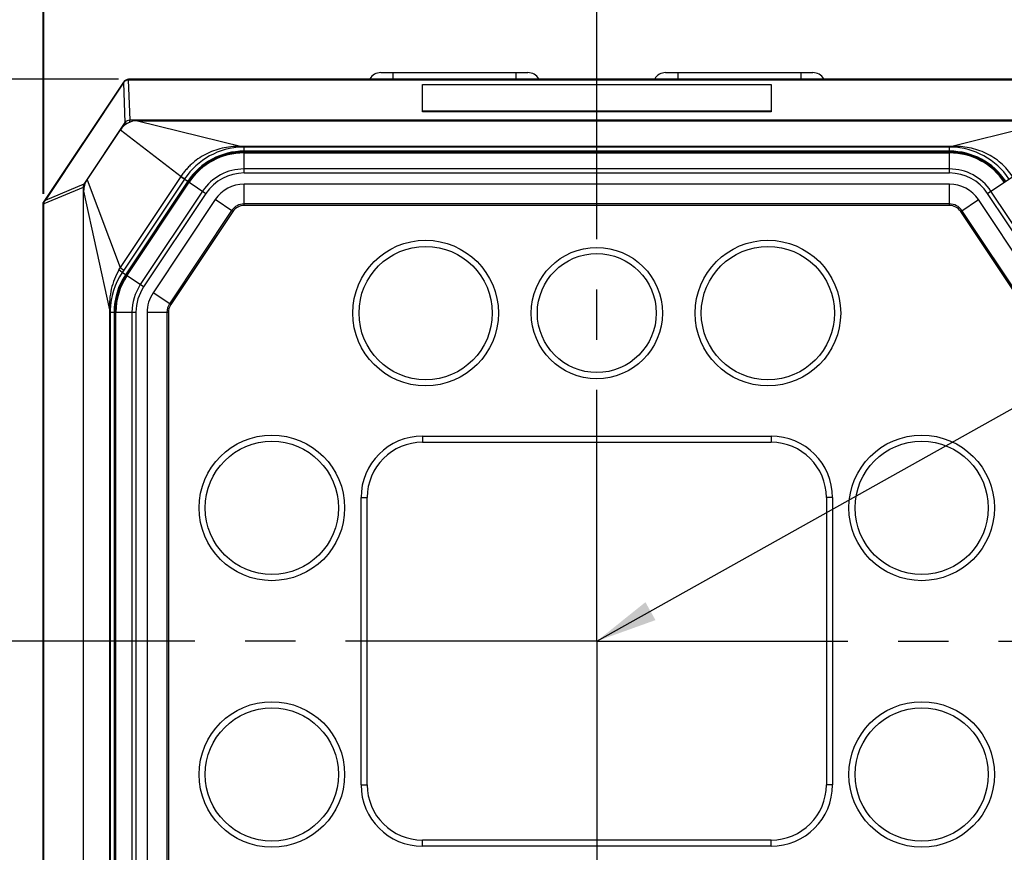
# Model space of a CAD drawing. Header units: millimetres. Extents: x 64 to 503, y 53 to 355.
# Tile 7 of 23: x 107 to 155, y 211 to 252. Entities that reach past the tile are written whole.
import ezdxf
from ezdxf.enums import TextEntityAlignment as Align

# ---------------------------------------------------------------- set-up
doc = ezdxf.new("R2010")
doc.units = ezdxf.units.MM
doc.header["$LTSCALE"] = 32.67
doc.linetypes.add('CENTER', pattern=[0.6, 0.375, -0.075, 0.075, -0.075])
doc.layers.get('0').update_dxf_attribs({"linetype": 'CONTINUOUS'})
for name, color, linetype in [('00_COMPONENTS', 7, 'CONTINUOUS'), ('03_ALL_AXES', 7, 'CONTINUOUS'), ('50_ALL_DETAILS', 7, 'CONTINUOUS'), ('51__DRAFT_DIMS', 7, 'CONTINUOUS')]:
    doc.layers.add(name, color=color, linetype=linetype)
doc.styles.get("Standard").update_dxf_attribs({"font": 'simfang.ttf'})
doc.dimstyles.new('DIMSTYLE_1', dxfattribs={"dimtxt": 3, "dimasz": 3, "dimexe": 2.5, "dimexo": 0.5, "dimgap": 0.75, "dimtad": 1, "dimdsep": 46, "dimtxsty": 'STANDARD', "dimblk": '_FILLED', "dimblk1": '_FILLED', "dimblk2": '_FILLED', "dimcen": 0.09, "dimclrt": 3, "dimazin": 2, "dimtp": 0.3, "dimtm": 0.3, "dimtfac": 1, "dimtofl": 0, "dimtmove": 0, "dimatfit": 3, "dimldrblk": '_FILLED', "dimfxl": 1, "dimtolj": 1, "dimarcsym": 0})
doc.dimstyles.new('DIMSTYLE_2', dxfattribs={"dimtxt": 3, "dimasz": 3, "dimexe": 2.5, "dimexo": 0.5, "dimgap": 0.75, "dimtad": 1, "dimdec": 1, "dimdsep": 46, "dimtxsty": 'STANDARD', "dimblk": '_FILLED', "dimblk1": '_FILLED', "dimblk2": '_FILLED', "dimcen": 0.09, "dimclrt": 3, "dimazin": 2, "dimtp": 0.3, "dimtm": 0.3, "dimtfac": 1, "dimtdec": 1, "dimtofl": 0, "dimtmove": 0, "dimatfit": 3, "dimldrblk": '_FILLED', "dimfxl": 1, "dimtolj": 1, "dimarcsym": 0})
doc.dimstyles.new('DIMSTYLE_3', dxfattribs={"dimtxt": 3, "dimasz": 3, "dimexe": 2.5, "dimexo": 0.5, "dimgap": 0.75, "dimtad": 1, "dimdec": 1, "dimdsep": 46, "dimtxsty": 'STANDARD', "dimblk": '_FILLED', "dimblk1": '_FILLED', "dimblk2": '_FILLED', "dimcen": 0.09, "dimclrt": 3, "dimazin": 2, "dimtp": 0.2, "dimtm": 0.2, "dimtfac": 1, "dimtdec": 1, "dimtofl": 0, "dimtmove": 0, "dimatfit": 3, "dimldrblk": '_FILLED', "dimfxl": 1, "dimtolj": 1, "dimarcsym": 0})
doc.dimstyles.new('DIMSTYLE_5', dxfattribs={"dimtxt": 3, "dimasz": 3, "dimexe": 2.5, "dimexo": 0.5, "dimgap": 0.75, "dimtad": 1, "dimdsep": 46, "dimtxsty": 'STANDARD', "dimblk": '_FILLED', "dimblk1": '_FILLED', "dimblk2": '_FILLED', "dimcen": 0.09, "dimclrt": 3, "dimazin": 2, "dimtp": 0.2, "dimtm": 0.2, "dimtfac": 1, "dimtofl": 0, "dimtmove": 0, "dimatfit": 3, "dimldrblk": '_FILLED', "dimfxl": 1, "dimtolj": 1, "dimarcsym": 0})
doc.dimstyles.get("Standard").update_dxf_attribs({"dimtxt": 3, "dimasz": 3, "dimexe": 2.5, "dimexo": 0.5, "dimtad": 1, "dimdsep": 46, "dimtxsty": 'STANDARD', "dimblk": '_FILLED', "dimblk1": '_FILLED', "dimblk2": '_FILLED', "dimcen": 0.09, "dimclrt": 3, "dimazin": 2, "dimtol": 1, "dimtp": 0.01, "dimtm": 0.01, "dimtfac": 1, "dimtofl": 0, "dimtmove": 0, "dimatfit": 3, "dimldrblk": '_FILLED', "dimfxl": 1, "dimtolj": 1, "dimarcsym": 0})

# ---------------------------------------------------------------- blocks, each defined once
blk = doc.blocks.new('_FILLED')
at = {"color": 0, "linetype": 'ByBlock'}
blk.add_solid([(0, 0), (-1, 0.167), (-1, -0.167)], dxfattribs=at)
blk = doc.blocks.new('*D1')
at = {"layer": '51__DRAFT_DIMS', "color": 4, "transparency": 16777216}
for p, q in [((107.813, 243.319), (107.813, 268.299)), ((161.813, 243.319), (161.813, 268.299)), ((107.813, 265.799), (134.813, 265.799)), ((161.813, 265.799), (134.813, 265.799))]:
    blk.add_line(p, q, dxfattribs=at)
at = {"layer": '51__DRAFT_DIMS', "color": 4, "transparency": 16777216, "xscale": 3, "yscale": 3, "zscale": 3, "rotation": 180}
blk.add_blockref('_FILLED', (107.813, 265.799), dxfattribs=at)
at = {"layer": '51__DRAFT_DIMS', "color": 4, "transparency": 16777216, "xscale": 3, "yscale": 3, "zscale": 3}
blk.add_blockref('_FILLED', (161.813, 265.799), dxfattribs=at)
at = {"layer": '51__DRAFT_DIMS', "color": 3, "transparency": 16777216}
blk.add_text('54', height=3, dxfattribs=at).set_placement((134.813, 266.549), align=Align.CENTER)
blk = doc.blocks.new('*D2')
at = {"layer": '51__DRAFT_DIMS', "color": 4, "transparency": 16777216}
for p, q in [((111.473, 248.91), (75.669, 248.91)), ((78.169, 248.91), (78.169, 204.91)), ((78.169, 160.91), (78.169, 204.91)), ((111.473, 160.91), (75.669, 160.91))]:
    blk.add_line(p, q, dxfattribs=at)
at = {"layer": '51__DRAFT_DIMS', "color": 4, "transparency": 16777216, "xscale": 3, "yscale": 3, "zscale": 3}
for p, rotation in [((78.169, 248.91), 90), ((78.169, 160.91), 270)]:
    blk.add_blockref('_FILLED', p, dxfattribs=dict(at, rotation=rotation))
at = {"layer": '51__DRAFT_DIMS', "color": 3, "transparency": 16777216}
blk.add_text('88', height=3, rotation=90, dxfattribs=at).set_placement((77.419, 204.91), align=Align.CENTER)
blk = doc.blocks.new('*D5')
at = {"layer": '51__DRAFT_DIMS', "color": 4, "transparency": 16777216}
for p, q in [((111.473, 248.91), (64.934, 248.91)), ((67.434, 248.91), (67.434, 192.776)), ((67.434, 136.643), (67.434, 192.776)), ((142.063, 136.643), (64.934, 136.643))]:
    blk.add_line(p, q, dxfattribs=at)
at = {"layer": '51__DRAFT_DIMS', "color": 4, "transparency": 16777216, "xscale": 3, "yscale": 3, "zscale": 3}
for p, rotation in [((67.434, 248.91), 90), ((67.434, 136.643), 270)]:
    blk.add_blockref('_FILLED', p, dxfattribs=dict(at, rotation=rotation))
at = {"layer": '51__DRAFT_DIMS', "color": 3, "transparency": 16777216}
blk.add_text('112.3', height=3, rotation=90, dxfattribs=at).set_placement((66.684, 192.776), align=Align.CENTER)
blk = doc.blocks.new('*D10')
at = {"layer": '51__DRAFT_DIMS', "color": 4, "transparency": 16777216}
for p, q in [((107.831, 243.319), (107.831, 260.824)), ((134.813, 242.859), (134.813, 260.824)), ((107.831, 258.324), (121.322, 258.324)), ((134.813, 258.324), (121.322, 258.324))]:
    blk.add_line(p, q, dxfattribs=at)
at = {"layer": '51__DRAFT_DIMS', "color": 4, "transparency": 16777216, "xscale": 3, "yscale": 3, "zscale": 3, "rotation": 180}
blk.add_blockref('_FILLED', (107.831, 258.324), dxfattribs=at)
at = {"layer": '51__DRAFT_DIMS', "color": 4, "transparency": 16777216, "xscale": 3, "yscale": 3, "zscale": 3}
blk.add_blockref('_FILLED', (134.813, 258.324), dxfattribs=at)
at = {"layer": '51__DRAFT_DIMS', "color": 3, "transparency": 16777216}
blk.add_text('27', height=3, dxfattribs=at).set_placement((121.322, 259.074), align=Align.CENTER)
blk = doc.blocks.new('*D11')
at = {"layer": '51__DRAFT_DIMS', "color": 4, "transparency": 16777216}
for p, q in [((111.473, 248.91), (87.228, 248.91)), ((89.728, 248.91), (89.728, 235.21)), ((89.728, 221.51), (89.728, 235.21)), ((113.464, 221.51), (87.228, 221.51))]:
    blk.add_line(p, q, dxfattribs=at)
at = {"layer": '51__DRAFT_DIMS', "color": 4, "transparency": 16777216, "xscale": 3, "yscale": 3, "zscale": 3}
for p, rotation in [((89.728, 248.91), 90), ((89.728, 221.51), 270)]:
    blk.add_blockref('_FILLED', p, dxfattribs=dict(at, rotation=rotation))
at = {"layer": '51__DRAFT_DIMS', "color": 3, "transparency": 16777216}
blk.add_text('27.4', height=3, rotation=90, dxfattribs=at).set_placement((88.978, 235.21), align=Align.CENTER)
blk = doc.blocks.new('*D12')
at = {"layer": '51__DRAFT_DIMS', "color": 4, "transparency": 16777216}
for p, q in [((113.464, 221.51), (87.228, 221.51)), ((89.728, 221.51), (89.728, 204.56)), ((89.728, 187.61), (89.728, 204.56)), ((123.313, 187.61), (87.228, 187.61))]:
    blk.add_line(p, q, dxfattribs=at)
at = {"layer": '51__DRAFT_DIMS', "color": 4, "transparency": 16777216, "xscale": 3, "yscale": 3, "zscale": 3}
for p, rotation in [((89.728, 221.51), 90), ((89.728, 187.61), 270)]:
    blk.add_blockref('_FILLED', p, dxfattribs=dict(at, rotation=rotation))
at = {"layer": '51__DRAFT_DIMS', "color": 3, "transparency": 16777216}
blk.add_text('33.9', height=3, rotation=90, dxfattribs=at).set_placement((88.978, 204.56), align=Align.CENTER)

msp = doc.modelspace()

# ---------------------------------------------------------------- linework, layer by layer
at = {"layer": '00_COMPONENTS', "color": 4}
for p, q in [((111.957, 248.891), (112.027, 246.917)), ((111.973, 248.891), (111.973, 248.91)), ((116.963, 248.91), (116.963, 248.935)), ((124.863, 249.235), (124.863, 248.935)), ((130.863, 249.235), (130.863, 248.935)), ((138.763, 249.235), (138.763, 248.935)), ((144.763, 249.235), (144.763, 248.935)), ((152.663, 248.91), (152.663, 248.935)), ((111.739, 248.766), (111.724, 248.776)), ((111.726, 248.744), (111.795, 246.809)), ((112.027, 246.819), (112.027, 246.917)), ((157.598, 246.917), (112.027, 246.917)), ((143.313, 247.318), (126.313, 247.318)), ((111.795, 246.809), (109.784, 243.793)), ((111.571, 246.447), (114.53, 244.176)), ((111.887, 246.748), (111.795, 246.809)), ((112.403, 246.892), (117.496, 245.636)), ((157.222, 246.892), (152.13, 245.636)), ((117.604, 244.34), (117.604, 245.638)), ((152.022, 245.638), (117.604, 245.638)), ((152.022, 245.607), (117.604, 245.607)), ((152.022, 244.34), (152.022, 245.638)), ((152.022, 245.405), (117.604, 245.405)), ((117.604, 245.369), (152.022, 245.369)), ((117.604, 245.322), (152.022, 245.322)), ((152.022, 244.537), (117.604, 244.537)), ((114.522, 244.165), (111.562, 239.726)), ((114.699, 244.047), (111.739, 239.608)), ((114.522, 244.165), (115.748, 243.347)), ((114.705, 244.055), (114.699, 244.047)), ((152.022, 244.34), (117.604, 244.34)), ((153.878, 243.347), (155.103, 244.165)), ((109.754, 243.633), (107.831, 242.829)), ((109.784, 243.793), (107.898, 243.004)), ((109.754, 243.633), (109.754, 166.186)), ((109.794, 243.633), (109.754, 243.633)), ((109.827, 243.765), (109.784, 243.793)), ((109.946, 244.009), (111.562, 239.726)), ((114.862, 243.938), (111.821, 239.378)), ((111.851, 239.358), (114.893, 243.918)), ((111.89, 239.332), (114.931, 243.892)), ((117.61, 242.76), (117.61, 243.798)), ((152.016, 242.76), (152.016, 243.798)), ((109.778, 243.454), (111.036, 237.671)), ((115.584, 243.457), (112.543, 238.897)), ((115.748, 243.347), (112.707, 238.787)), ((156.919, 238.787), (153.878, 243.347)), ((157.083, 238.897), (154.041, 243.457)), ((107.831, 242.819), (107.816, 242.819)), ((107.879, 242.975), (107.866, 242.983)), ((117.06, 242.465), (116.196, 243.041)), ((152.016, 242.834), (117.61, 242.834)), ((152.016, 242.76), (117.61, 242.76)), ((152.566, 242.465), (153.43, 243.041)), ((116.998, 242.506), (113.969, 237.965)), ((117.06, 242.465), (114.031, 237.924)), ((155.594, 237.924), (152.566, 242.465)), ((155.656, 237.965), (152.628, 242.506)), ((111.562, 239.726), (111.739, 239.608)), ((111.739, 239.608), (111.658, 239.487)), ((112.707, 238.787), (111.658, 239.487)), ((114.031, 237.924), (113.167, 238.5)), ((111.035, 237.55), (111.035, 200.379)), ((111.035, 237.55), (112.332, 237.55)), ((111.066, 237.55), (111.066, 200.379)), ((111.267, 237.55), (111.267, 200.379)), ((111.304, 200.568), (111.304, 237.55)), ((111.35, 200.568), (111.35, 237.55)), ((112.135, 237.55), (112.135, 200.568)), ((112.332, 237.55), (112.332, 200.568)), ((113.913, 237.533), (112.874, 237.533)), ((113.838, 237.533), (113.838, 207.655)), ((113.913, 237.533), (113.913, 207.655)), ((126.313, 231.51), (126.313, 231.21)), ((143.313, 231.51), (143.313, 231.21)), ((123.313, 228.51), (123.613, 228.51)), ((146.313, 228.51), (146.013, 228.51)), ((123.313, 214.51), (123.613, 214.51)), ((146.313, 214.51), (146.013, 214.51)), ((126.313, 211.51), (126.313, 211.81)), ((143.313, 211.51), (143.313, 211.81))]:
    msp.add_line(p, q, dxfattribs=at)
at = {"layer": '00_COMPONENTS', "color": 7}
for p, q in [((157.652, 248.91), (111.973, 248.91)), ((157.652, 248.906), (111.973, 248.906)), ((111.973, 248.891), (157.652, 248.891)), ((115.113, 248.91), (115.113, 248.935)), ((115.113, 248.935), (154.513, 248.935)), ((124.272, 249.235), (131.454, 249.235)), ((138.172, 249.235), (145.354, 249.235)), ((154.513, 248.91), (154.513, 248.935)), ((111.724, 248.776), (107.813, 242.91)), ((111.727, 248.774), (107.866, 242.983)), ((111.739, 248.766), (107.898, 243.004)), ((126.313, 247.318), (126.313, 248.657)), ((126.313, 248.657), (143.313, 248.657)), ((143.313, 248.657), (143.313, 247.318)), ((143.313, 247.352), (126.313, 247.352)), ((109.946, 244.009), (111.571, 246.447)), ((112.403, 246.892), (157.222, 246.892)), ((152.022, 245.392), (117.604, 245.392)), ((117.604, 245.325), (152.022, 245.325)), ((114.873, 243.931), (111.832, 239.371)), ((111.888, 239.334), (114.929, 243.894)), ((152.016, 243.798), (117.61, 243.798)), ((109.778, 198.016), (109.778, 243.454)), ((107.813, 166.91), (107.813, 242.91)), ((107.829, 242.905), (107.813, 242.91)), ((107.829, 242.905), (107.813, 242.91)), ((107.816, 242.819), (107.816, 167)), ((107.831, 167), (107.831, 242.819)), ((116.196, 243.041), (113.167, 238.5)), ((156.458, 238.5), (153.43, 243.041)), ((111.28, 237.55), (111.28, 200.568)), ((111.347, 200.568), (111.347, 237.55)), ((112.874, 237.533), (112.874, 207.655)), ((126.313, 231.51), (143.313, 231.51)), ((126.313, 231.21), (143.313, 231.21)), ((123.313, 214.51), (123.313, 228.51)), ((123.613, 214.51), (123.613, 228.51)), ((146.013, 228.51), (146.013, 214.51)), ((146.313, 228.51), (146.313, 214.51)), ((143.313, 211.81), (126.313, 211.81)), ((143.313, 211.51), (126.313, 211.51))]:
    msp.add_line(p, q, dxfattribs=at)
for centre, radius in [((126.463, 237.51), 3.55), ((126.463, 237.51), 3.25), ((134.813, 237.51), 3.2), ((143.163, 237.51), 3.55), ((143.163, 237.51), 3.25), ((134.813, 237.51), 2.9), ((118.963, 228.01), 3.55), ((150.663, 228.01), 3.55), ((118.963, 228.01), 3.25), ((150.663, 228.01), 3.25), ((118.963, 215.01), 3.55), ((150.663, 215.01), 3.55), ((118.963, 215.01), 3.25), ((150.663, 215.01), 3.25)]:
    msp.add_circle(centre, radius, dxfattribs=at)
for centre, radius, start, end in [((111.973, 248.61), 0.3, 90, 146.3099), ((111.973, 248.61), 0.296, 90, 146.3099), ((124.272, 248.61), 0.625, 90, 148.6677), ((131.454, 248.61), 0.625, 31.3323, 90), ((138.172, 248.61), 0.625, 90, 148.6677), ((145.354, 248.61), 0.625, 31.3323, 90), ((112.403, 245.892), 1, 89.9994, 146.3106), ((117.604, 242.11), 3.283, 90, 146.3), ((117.604, 242.11), 3.216, 90, 146.3), ((152.022, 242.11), 3.283, 33.7, 90), ((152.022, 242.11), 3.216, 33.7, 90), ((110.778, 243.454), 1, 146.3098, 180.0001), ((117.61, 242.098), 1.7, 90, 146.3), ((152.016, 242.098), 1.7, 33.7, 90), ((108.113, 242.819), 0.296, 146.3099, 180), ((108.111, 242.819), 0.28, 146.1418, 177.88), ((114.563, 237.55), 3.283, 146.3, 180), ((114.563, 237.55), 3.216, 146.3, 180), ((114.618, 237.533), 1.744, 146.3, 180), ((126.313, 228.51), 3, 90, 180), ((126.313, 228.51), 2.7, 90, 180), ((143.313, 228.51), 3, 0, 90), ((143.313, 228.51), 2.7, 0, 90), ((126.313, 214.51), 3, 180, 270), ((126.313, 214.51), 2.7, 180, 270), ((143.313, 214.51), 3, 270, 360), ((143.313, 214.51), 2.7, 270, 360)]:
    msp.add_arc(centre, radius, start, end, dxfattribs=at)
at = {"layer": '00_COMPONENTS', "color": 4}
for centre, radius, start, end in [((117.616, 242.1), 3.506, 91.5668, 146.1188), ((117.604, 241.6), 4.038, 90, 91.5318), ((117.604, 242.556), 3.051, 90, 91.5765), ((152.022, 241.6), 4.038, 88.4682, 90), ((152.022, 242.556), 3.051, 88.4235, 90), ((152.01, 242.1), 3.506, 33.8819, 88.433), ((117.604, 242.11), 3.296, 90, 146.3), ((117.604, 242.11), 3.259, 90, 146.3), ((117.604, 242.11), 3.212, 90, 146.3), ((152.022, 242.11), 3.296, 33.7, 90), ((152.022, 242.11), 3.259, 33.7, 90), ((152.022, 242.11), 3.212, 33.7, 90), ((117.604, 242.11), 2.428, 90, 146.3), ((152.022, 242.11), 2.428, 33.7, 90), ((117.604, 242.11), 2.231, 90, 146.3), ((152.022, 242.11), 2.231, 33.7, 90), ((117.61, 242.098), 0.736, 90, 146.3), ((117.61, 242.098), 0.661, 90, 146.3), ((152.016, 242.098), 0.736, 33.7, 90), ((152.016, 242.098), 0.661, 33.7, 90), ((80.636, 257.695), 35.767, 329.652, 329.8424), ((114.574, 237.536), 3.509, 146.2149, 178.2336), ((114.563, 237.55), 3.296, 146.3, 180), ((114.563, 237.55), 3.259, 146.3, 180), ((114.563, 237.55), 3.212, 146.3, 180), ((114.563, 237.55), 2.428, 146.3, 180), ((114.563, 237.55), 2.231, 146.3, 180), ((114.618, 237.533), 0.779, 146.3, 180), ((114.618, 237.533), 0.705, 146.3, 180), ((115.073, 237.55), 4.039, 178.2819, 180), ((114.118, 237.55), 3.052, 178.2319, 180)]:
    msp.add_arc(centre, radius, start, end, dxfattribs=at)
at = {"layer": '00_COMPONENTS', "color": 7}
for centre, major_axis, ratio, start_param, end_param in [((111.973, 248.617), (0, 0.275), 0.999657, 0, 0.060479), ((111.963, 248.616), (0.224, -0.149), 0.998996, -3.141593, -3.04625), ((108.105, 242.819), (0.274, 0), 0.999639, 3.10401, 3.141593), ((107.64, 242.644), (0.32, 0.459), 0.016465, -0.753727, -0.656513)]:
    msp.add_ellipse(centre, major_axis=major_axis, ratio=ratio, start_param=start_param, end_param=end_param, dxfattribs=at)
msp.add_open_spline([(111.739, 248.766), (111.763, 248.801), (111.828, 248.863), (111.914, 248.888), (111.957, 248.891)], degree=3, knots=[0, 0, 0, 0, 0.499603, 1, 1, 1, 1], dxfattribs=at)
at = {"layer": '00_COMPONENTS', "color": 4}
for points, knots in [([(112.027, 246.917), (111.983, 246.916), (111.895, 246.897), (111.823, 246.842), (111.795, 246.809)], [0, 0, 0, 0, 0.505351, 1, 1, 1, 1]), ([(117.496, 245.636), (117.353, 245.64), (117.065, 245.634), (116.637, 245.577), (116.218, 245.468), (115.816, 245.306), (115.438, 245.093), (115.15, 244.875), (114.939, 244.679), (114.79, 244.521), (114.653, 244.353), (114.569, 244.236), (114.529, 244.176)], [0, 0, 0, 0, 0.12454, 0.249291, 0.374214, 0.499255, 0.624366, 0.749515, 0.812132, 0.874753, 0.937377, 1, 1, 1, 1]), ([(117.496, 245.636), (117.498, 245.632), (117.501, 245.624), (117.508, 245.613), (117.515, 245.607), (117.52, 245.605)], [0, 0, 0, 0, 0.346634, 0.624405, 1, 1, 1, 1]), ([(152.13, 245.636), (152.128, 245.632), (152.124, 245.624), (152.117, 245.613), (152.11, 245.607), (152.106, 245.605)], [0, 0, 0, 0, 0.346635, 0.624406, 1, 1, 1, 1]), ([(155.096, 244.176), (155.017, 244.296), (154.841, 244.526), (154.533, 244.831), (154.187, 245.093), (153.81, 245.306), (153.408, 245.468), (152.989, 245.577), (152.561, 245.634), (152.273, 245.64), (152.13, 245.636)], [0, 0, 0, 0, 0.125191, 0.250375, 0.375542, 0.50067, 0.625729, 0.750671, 0.875441, 1, 1, 1, 1]), ([(114.53, 244.176), (114.53, 244.174), (114.529, 244.173), (114.528, 244.171), (114.527, 244.17), (114.525, 244.169), (114.524, 244.168), (114.523, 244.166), (114.522, 244.165)], [0, 0, 0, 0, 0.246077, 0.367302, 0.484721, 0.606879, 0.733876, 1, 1, 1, 1]), ([(114.53, 244.175), (114.554, 244.159), (114.588, 244.136), (114.63, 244.107), (114.655, 244.09), (114.675, 244.076), (114.69, 244.066), (114.699, 244.059), (114.704, 244.056), (114.705, 244.055)], [0, 0, 0, 0, 0.414158, 0.582533, 0.723633, 0.836551, 0.920571, 0.975165, 1, 1, 1, 1]), ([(109.784, 243.793), (109.772, 243.769), (109.754, 243.716), (109.751, 243.661), (109.754, 243.633)], [0, 0, 0, 0, 0.495202, 1, 1, 1, 1]), ([(111.502, 239.624), (111.416, 239.477), (111.267, 239.17), (111.118, 238.682), (111.04, 238.179), (111.031, 237.84), (111.036, 237.671)], [0, 0, 0, 0, 0.250537, 0.500828, 0.750696, 1, 1, 1, 1]), ([(111.502, 239.624), (111.514, 239.615), (111.537, 239.597), (111.568, 239.572), (111.595, 239.55), (111.617, 239.532), (111.635, 239.516), (111.647, 239.503), (111.655, 239.495), (111.658, 239.49), (111.658, 239.488), (111.658, 239.487)], [0, 0, 0, 0, 0.216997, 0.409428, 0.576094, 0.71606, 0.828555, 0.913083, 0.969617, 0.987773, 1, 1, 1, 1]), ([(111.036, 237.671), (111.041, 237.669), (111.048, 237.665), (111.06, 237.657), (111.066, 237.649), (111.067, 237.644)], [0, 0, 0, 0, 0.339216, 0.614224, 1, 1, 1, 1])]:
    msp.add_open_spline(points, degree=3, knots=knots, dxfattribs=at)
at = {"layer": '03_ALL_AXES', "color": 1, "linetype": 'CENTER'}
for q in [(134.813, 247.746), (108.577, 221.51), (134.813, 195.274), (161.049, 221.51)]:
    msp.add_line((134.813, 221.51), q, dxfattribs=at)

# ---------------------------------------------------------------- dimensions: what is measured, and where the dimension line sits
at = {"layer": '51__DRAFT_DIMS', "color": 4}
dim = msp.add_linear_dim(base=(161.813, 265.799), p1=(107.813, 242.819), p2=(161.813, 242.819), dimstyle='DIMSTYLE_1', dxfattribs=at)
dim.commit()
dim.dimension.update_dxf_attribs({"geometry": '*D1', "text_midpoint": (134.833, 265.799), "dimtype": 160})
for base, p1, p2, angle, dimstyle, picture, middle in [((107.831, 258.324), (134.813, 242.359), (107.831, 242.819), 180, 'DIMSTYLE_3', '*D10', (121.278, 258.324)), ((67.434, 248.91), (142.563, 136.643), (111.973, 248.91), 90, 'DIMSTYLE_2', '*D5', (67.434, 192.853)), ((78.169, 160.91), (111.973, 248.91), (111.973, 160.91), 270, 'DIMSTYLE_1', '*D2', (78.169, 204.848)), ((89.728, 248.91), (113.964, 221.51), (111.973, 248.91), 90, 'DIMSTYLE_5', '*D11', (89.728, 235.207)), ((89.728, 187.61), (113.964, 221.51), (123.813, 187.61), 270, 'DIMSTYLE_1', '*D12', (89.728, 204.533))]:
    dim = msp.add_linear_dim(base=base, p1=p1, p2=p2, angle=angle, dimstyle=dimstyle, dxfattribs=at)
    dim.commit()
    dim.dimension.update_dxf_attribs({"geometry": picture, "text_midpoint": middle, "dimtype": 160})

# ---------------------------------------------------------------- leaders
at = {"layer": '50_ALL_DETAILS', "color": 4}
msp.add_leader([(134.813, 221.51), (173.94, 243.393), (178.94, 243.393)], dimstyle='STANDARD', override={"dimtad": 0}, dxfattribs=at)

doc.saveas('drawing.dxf')
